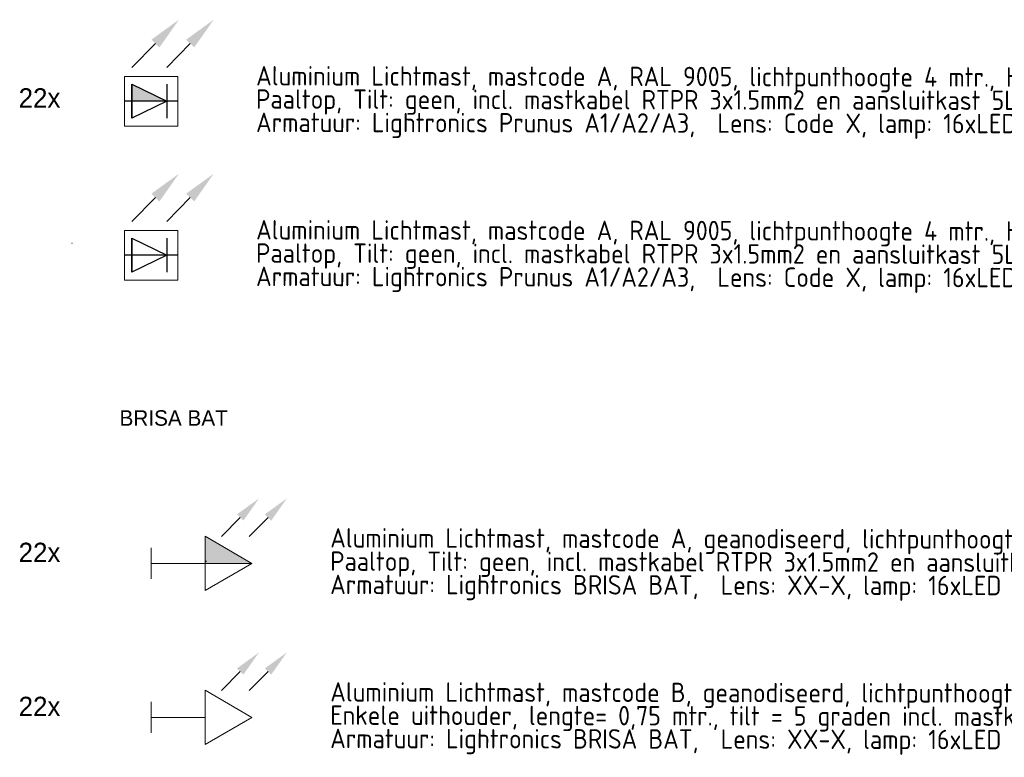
# Model space of a CAD drawing. Header units: millimetres. Extents: x -16321526 to -4431526, y 5084381 to 13484381.
# Tile 20 of 49: x -15227737 to -14973720, y 7026958 to 7217284. Entities that reach past the tile are written whole.
import ezdxf
from ezdxf.enums import TextEntityAlignment as Align
from ezdxf.lldxf.tags import DXFTag

# ---------------------------------------------------------------- set-up
doc = ezdxf.new("R2010")
doc.units = ezdxf.units.MM
for name, color, linetype, lineweight in [('B-WE-KL-ET_LS_OV-T25', 250, 'Continuous', 25), ('N-WE-KL-ET_LS_OV_LICHTMAST_LSL-S', 90, 'Continuous', 35), ('N-WE-KL-ET_LS_OV_LSL-T18', 10, 'Continuous', 18), ('N-WE-KL-ET_LS_OV_LSL-T25', 10, 'Continuous', 25), ('N-WE-KL-ET_LS_OV_LSL-T35', 10, 'Continuous', 35)]:
    doc.layers.add(name, color=color, linetype=linetype, lineweight=lineweight)
doc.layers.add('nieuw', color=3, linetype='Continuous')
doc.styles.add('0.25 (1 200)', font='dgn032.shx', dxfattribs={"height": 0.5})
doc.styles.add('ISO', font='isocp')
doc.styles.add('NLCS-ISO', font='txt')
tags = doc.linetypes.add('Voedingskabel VERWIJDEREN x', pattern='A,25,1,["X",Standard,S=2.54,R=0,X=-2.54,Y=-1.27],1', length=27).pattern_tags.tags
tags[6] = DXFTag(74, 10)
pattern_1 = [(0, (9.628, -3.036), (0, 6.985), [5.08, -1.905]), (90, (9.628, -3.036), (-6.985, 4e-16), [5.08, -1.905])]
pattern_2 = [(0, (12.628, -2.161), (0, 6.985), [5.08, -1.905]), (90, (12.628, -2.161), (-6.985, 4e-16), [5.08, -1.905])]

# ---------------------------------------------------------------- blocks, each defined once
blk = doc.blocks.new('*U143')
at = {"layer": 'N-WE-KL-ET_LS_OV_LICHTMAST_LSL-S', "lineweight": -3}
h = blk.add_hatch(color=256, dxfattribs=at)
h.dxf.hatch_style = 1
h.paths.add_polyline_path([(-4.96, 4.38), (-4.96, 0), (4.01, 0)], flags=17)
h.paths.add_polyline_path([(4.01, 0), (-4.96, 0), (-4.96, -4.37)], flags=17)
h.paths.add_polyline_path([(-4.96, 4.38), (4.01, 0), (-4.96, -4.37)])
at = {"layer": 'nieuw'}
h = blk.add_hatch(dxfattribs=at)
h.set_pattern_fill('ANGLE', color=256)
h.set_pattern_definition([(0, (-26.875, 1e-15), (0, 6.985), [5.08, -1.905]), (90, (-26.875, 1e-15), (-6.985, 4e-16), [5.08, -1.905])])
h.paths.add_polyline_path([(-19.44, 3.64), (-18.75, 3.06), (-18.59, 3.94)])
h.paths.add_polyline_path([(-21.09, 3.64), (-20.41, 3.06), (-20.24, 3.94)])
h = blk.add_hatch(dxfattribs=at)
h.set_pattern_fill('ANGLE', color=256)
h.set_pattern_definition([(0, (-23.875, 0.875), (0, 6.985), [5.08, -1.905]), (90, (-23.875, 0.875), (-6.985, 4e-16), [5.08, -1.905])])
h.paths.add_polyline_path([(-20.24, 3.94), (-21.09, 3.64), (-20.41, 3.06)])
h.paths.add_polyline_path([(-19.44, 3.64), (-18.75, 3.06), (-18.59, 3.94)])
at = {"layer": 'N-WE-KL-ET_LS_OV_LICHTMAST_LSL-S', "lineweight": -3}
for p, q in [((-4.96, 4.38), (-4.96, -4.37)), ((4.01, 4.38), (4.01, -4.37))]:
    blk.add_line(p, q, dxfattribs=at)
at = {"layer": 'N-WE-KL-ET_LS_OV_LICHTMAST_LSL-S', "linetype": 'ByBlock', "lineweight": -2}
for points in [[(1.11, 14.9), (-4.96, 8.75)], [(10.08, 14.9), (4.01, 8.75)]]:
    blk.add_lwpolyline(points, dxfattribs=at)
at = {"layer": 'N-WE-KL-ET_LS_OV_LICHTMAST_LSL-S', "lineweight": 0}
blk.add_lwpolyline([(6.85, 6.42), (-6.85, 6.42), (-6.85, -6.42), (6.85, -6.42)], close=True, dxfattribs=at)
at = {"layer": 'N-WE-KL-ET_LS_OV_LICHTMAST_LSL-S', "lineweight": -3}
for points in [[(-4.96, 4.38), (-4.96, 4.38), (4.01, 0), (-4.96, -4.37), (-4.96, 4.38)], [(6.85, 0), (-6.85, 0)]]:
    blk.add_lwpolyline(points, dxfattribs=at)
at = {"layer": 'N-WE-KL-ET_LS_OV_LICHTMAST_LSL-S'}
for points in [[(0.08, 15.91), (7.18, 21.05), (2.13, 13.89)], [(0.08, 15.91), (7.18, 21.05), (2.13, 13.89)], [(9.05, 15.91), (16.15, 21.05), (11.1, 13.89)], [(9.05, 15.91), (16.15, 21.05), (11.1, 13.89)]]:
    blk.add_solid(points, dxfattribs=at)
at = {"layer": 'N-WE-KL-ET_LS_OV_LSL-T25', "style": 'NLCS-ISO'}
blk.add_attdef('MAST_CODE', (-38.77, 15.69), '', height=2.5, dxfattribs=at)
at = {"layer": 'N-WE-KL-ET_LS_OV_LSL-T25', "linetype": 'ByBlock', "style": 'NLCS-ISO'}
blk.add_attdef('FASE-AANSLUITING', (-13.92, -10.29), '', height=1.8, dxfattribs=at)
at = {"layer": 'N-WE-KL-ET_LS_OV_LSL-T25', "style": 'NLCS-ISO', "flags": 1}
for tag, p in [('KERN', (46.11, -10.13)), ('WIJK', (46.11, -13.53)), ('BUURT', (46.11, -16.93)), ('STRAAT', (46.11, -20.33)), ('EIGENAAR_INSTALLATIE', (46.11, -23.73)), ('BEHEERDER', (46.11, -27.13)), ('NETWERK', (46.11, -30.53)), ('SOORT_INSTALLATIE', (46.11, -33.93)), ('KAST_CODE', (46.11, -37.33)), ('KAST_NUMMER', (46.11, -40.73)), ('GROEP_NUMMER', (46.02, -44.05)), ('TYPE_AANSLUITING', (45.72, -54.02)), ('TYPE_AANSLUITBLOK', (45.72, -57.8)), ('AFGEZEKERDE_WAARDE', (45.72, -61.59)), ('ALG_ONDERGROND', (45.72, -65.37)), ('OV_MAST_MATERIAAL', (45.32, -92.97)), ('OV_MAST_KLEUR', (45.32, -96.35)), ('CONSERVERING', (45.32, -99.74)), ('LEVERANCIER', (45.32, -103.12)), ('PLAATSINGSDATUM', (45.32, -106.52)), ('INSPECTIEDATUM', (45.32, -109.92)), ('OBJECTEN_MAST', (45.24, -113.49)), ('FOTOS', (45.32, -130.26)), ('OPMERKINGEN_inspectie', (45.32, -133.66)), ('KLEUR_ARMATUUR', (44.9, -147.56)), ('LEVERANCIER_ARMATUUR', (45.23, -150.55)), ('OPMERKINGEN_armatuur', (45.37, -160.06))]:
    blk.add_attdef(tag, p, '', height=2, dxfattribs=at)
at = {"layer": 'N-WE-KL-ET_LS_OV_LSL-T25', "linetype": 'ByBlock', "style": 'NLCS-ISO', "flags": 1}
for tag, p in [('LOCATIE_MASTNUMMER', (63.25, -46.55)), ('MASTNUMMER', (55.92, -49.91))]:
    blk.add_attdef(tag, text='', height=2, dxfattribs=at).set_placement(p, align=Align.MIDDLE)
for tag, p in [('TYPECODE', (45.72, -69.16)), ('MAST_TEKENING', (45.92, -72.84)), ('OV_MAST_HOOGTE', (45.93, -76.05)), ('UITHOUDER', (45.72, -79.43)), ('LENGTE_UITHOUDER', (45.72, -82.83)), ('TILT', (45.32, -86.35)), ('VORM', (45.32, -89.59)), ('OBJECT_1', (45.24, -116.89)), ('OBJECT_2', (45.24, -120.29)), ('OBJECT_3', (45.24, -123.69)), ('VERMOGEN_OBJECTEN', (45.24, -127.06)), ('TYPE_ARMATUUR', (45.15, -137.41)), ('LICHTPUNTHOOGTE', (44.98, -141.17)), ('PLAATSING_DATUM_ARMATUUR', (44.98, -144.57)), ('TYPE_VSA_DRIVER', (45.23, -153.55)), ('PLAATSING_JAAR_VSA', (45.23, -156.66)), ('TYPE_LAMP', (45.46, -163.61)), ('AANTAL_LAMP', (45.51, -167)), ('BRANDUREN_LAMP', (45.59, -170.56)), ('PLAATSING_JAAR_LAMP', (45.59, -173.89)), ('GEPLANDE_REMPLACE', (45.59, -177.23)), ('BRANDER_TYPE', (45.37, -180.88)), ('LICHTKLEUR_LAMP', (45.59, -183.76)), ('DIM_REGIME', (45.74, -187.68)), ('VERMOGEN_LAMP', (45.68, -191.37)), ('SYSTEEMVERMOGEN_LAMP', (45.63, -195.04)), ('MAX_VERMOGEN_LAMP', (45.76, -198.37))]:
    blk.add_attdef(tag, p, '', height=2, dxfattribs=at)
blk = doc.blocks.new('*U177')
at = {"layer": 'N-WE-KL-ET_LS_OV_LICHTMAST_LSL-S', "lineweight": -3}
h = blk.add_hatch(color=256, dxfattribs=at)
h.dxf.hatch_style = 1
h.paths.add_polyline_path([(-4.96, 4.38), (-4.96, 0), (4.01, 0)], flags=17)
h.paths.add_polyline_path([(4.01, 0), (-4.96, 0), (-4.96, -4.37)], flags=17)
h.paths.add_polyline_path([(-4.96, 4.38), (4.01, 0), (-4.96, -4.37)])
at = {"layer": 'N-WE-KL-ET_LS_OV_LICHTMAST_LSL-S', "lineweight": 0}
h = blk.add_hatch(color=256, dxfattribs=at)
h.dxf.hatch_style = 1
h.paths.add_polyline_path([(-4.96, 4.38), (-4.96, 0), (4.01, 0)])
at = {"layer": 'nieuw'}
h = blk.add_hatch(dxfattribs=at)
h.set_pattern_fill('ANGLE', color=256)
h.set_pattern_definition([(0, (-26.875, 4e-14), (0, 6.985), [5.08, -1.905]), (90, (-26.875, 4e-14), (-6.985, 4e-16), [5.08, -1.905])])
h.paths.add_polyline_path([(-19.44, 3.64), (-18.75, 3.06), (-18.59, 3.94)])
h.paths.add_polyline_path([(-21.09, 3.64), (-20.41, 3.06), (-20.24, 3.94)])
h = blk.add_hatch(dxfattribs=at)
h.set_pattern_fill('ANGLE', color=256)
h.set_pattern_definition([(0, (-23.875, 0.875), (0, 6.985), [5.08, -1.905]), (90, (-23.875, 0.875), (-6.985, 4e-16), [5.08, -1.905])])
h.paths.add_polyline_path([(-20.24, 3.94), (-21.09, 3.64), (-20.41, 3.06)])
h.paths.add_polyline_path([(-19.44, 3.64), (-18.75, 3.06), (-18.59, 3.94)])
at = {"layer": 'N-WE-KL-ET_LS_OV_LICHTMAST_LSL-S', "lineweight": -3}
for p, q in [((-4.96, 4.38), (-4.96, -4.37)), ((4.01, 4.38), (4.01, -4.37))]:
    blk.add_line(p, q, dxfattribs=at)
at = {"layer": 'N-WE-KL-ET_LS_OV_LICHTMAST_LSL-S', "linetype": 'ByBlock', "lineweight": -2}
for points in [[(1.11, 14.9), (-4.96, 8.75)], [(10.08, 14.9), (4.01, 8.75)]]:
    blk.add_lwpolyline(points, dxfattribs=at)
at = {"layer": 'N-WE-KL-ET_LS_OV_LICHTMAST_LSL-S', "lineweight": 0}
blk.add_lwpolyline([(6.85, 6.42), (-6.85, 6.42), (-6.85, -6.42), (6.85, -6.42)], close=True, dxfattribs=at)
at = {"layer": 'N-WE-KL-ET_LS_OV_LICHTMAST_LSL-S', "lineweight": -3}
for points in [[(-4.96, 4.38), (-4.96, 4.38), (4.01, 0), (-4.96, -4.37), (-4.96, 4.38)], [(6.85, 0), (-6.85, 0)]]:
    blk.add_lwpolyline(points, dxfattribs=at)
at = {"layer": 'N-WE-KL-ET_LS_OV_LICHTMAST_LSL-S'}
for points in [[(0.08, 15.91), (7.18, 21.05), (2.13, 13.89)], [(0.08, 15.91), (7.18, 21.05), (2.13, 13.89)], [(9.05, 15.91), (16.15, 21.05), (11.1, 13.89)], [(9.05, 15.91), (16.15, 21.05), (11.1, 13.89)]]:
    blk.add_solid(points, dxfattribs=at)
at = {"layer": 'N-WE-KL-ET_LS_OV_LSL-T25', "style": 'NLCS-ISO'}
blk.add_attdef('MAST_CODE', (-38.77, 15.69), '', height=2.5, dxfattribs=at)
at = {"layer": 'N-WE-KL-ET_LS_OV_LSL-T25', "linetype": 'ByBlock', "style": 'NLCS-ISO'}
blk.add_attdef('FASE-AANSLUITING', (-13.92, -10.29), '', height=1.8, dxfattribs=at)
at = {"layer": 'N-WE-KL-ET_LS_OV_LSL-T25', "style": 'NLCS-ISO', "flags": 1}
for tag, p in [('KERN', (46.11, -10.13)), ('WIJK', (46.11, -13.53)), ('BUURT', (46.11, -16.93)), ('STRAAT', (46.11, -20.33)), ('EIGENAAR_INSTALLATIE', (46.11, -23.73)), ('BEHEERDER', (46.11, -27.13)), ('NETWERK', (46.11, -30.53)), ('SOORT_INSTALLATIE', (46.11, -33.93)), ('KAST_CODE', (46.11, -37.33)), ('KAST_NUMMER', (46.11, -40.73)), ('GROEP_NUMMER', (46.02, -44.05)), ('TYPE_AANSLUITING', (45.72, -54.02)), ('TYPE_AANSLUITBLOK', (45.72, -57.8)), ('AFGEZEKERDE_WAARDE', (45.72, -61.59)), ('ALG_ONDERGROND', (45.72, -65.37)), ('OV_MAST_MATERIAAL', (45.32, -92.97)), ('OV_MAST_KLEUR', (45.32, -96.35)), ('CONSERVERING', (45.32, -99.74)), ('LEVERANCIER', (45.32, -103.12)), ('PLAATSINGSDATUM', (45.32, -106.52)), ('INSPECTIEDATUM', (45.32, -109.92)), ('OBJECTEN_MAST', (45.24, -113.49)), ('FOTOS', (45.32, -130.26)), ('OPMERKINGEN_inspectie', (45.32, -133.66)), ('KLEUR_ARMATUUR', (44.9, -147.56)), ('LEVERANCIER_ARMATUUR', (45.23, -150.55)), ('OPMERKINGEN_armatuur', (45.37, -160.06))]:
    blk.add_attdef(tag, p, '', height=2, dxfattribs=at)
at = {"layer": 'N-WE-KL-ET_LS_OV_LSL-T25', "linetype": 'ByBlock', "style": 'NLCS-ISO', "flags": 1}
for tag, p in [('LOCATIE_MASTNUMMER', (63.25, -46.55)), ('MASTNUMMER', (55.92, -49.91))]:
    blk.add_attdef(tag, text='', height=2, dxfattribs=at).set_placement(p, align=Align.MIDDLE)
for tag, p in [('TYPECODE', (45.72, -69.16)), ('MAST_TEKENING', (45.92, -72.84)), ('OV_MAST_HOOGTE', (45.93, -76.05)), ('UITHOUDER', (45.72, -79.43)), ('LENGTE_UITHOUDER', (45.72, -82.83)), ('TILT', (45.32, -86.35)), ('VORM', (45.32, -89.59)), ('OBJECT_1', (45.24, -116.89)), ('OBJECT_2', (45.24, -120.29)), ('OBJECT_3', (45.24, -123.69)), ('VERMOGEN_OBJECTEN', (45.24, -127.06)), ('TYPE_ARMATUUR', (45.15, -137.41)), ('LICHTPUNTHOOGTE', (44.98, -141.17)), ('PLAATSING_DATUM_ARMATUUR', (44.98, -144.57)), ('TYPE_VSA_DRIVER', (45.23, -153.55)), ('PLAATSING_JAAR_VSA', (45.23, -156.66)), ('TYPE_LAMP', (45.46, -163.61)), ('AANTAL_LAMP', (45.51, -167)), ('BRANDUREN_LAMP', (45.59, -170.56)), ('PLAATSING_JAAR_LAMP', (45.59, -173.89)), ('GEPLANDE_REMPLACE', (45.59, -177.23)), ('BRANDER_TYPE', (45.37, -180.88)), ('LICHTKLEUR_LAMP', (45.59, -183.76)), ('DIM_REGIME', (45.74, -187.68)), ('VERMOGEN_LAMP', (45.68, -191.37)), ('SYSTEEMVERMOGEN_LAMP', (45.63, -195.04)), ('MAX_VERMOGEN_LAMP', (45.76, -198.37))]:
    blk.add_attdef(tag, p, '', height=2, dxfattribs=at)
blk = doc.blocks.new('*U237')
at = {"layer": 'nieuw'}
h = blk.add_hatch(dxfattribs=at)
h.set_pattern_fill('ANGLE', color=256)
h.set_pattern_definition(pattern_1)
h.paths.add_polyline_path([(17.06, 0.61), (17.75, 0.02), (17.91, 0.91)])
h.paths.add_polyline_path([(15.41, 0.61), (16.1, 0.02), (16.26, 0.91)])
h = blk.add_hatch(dxfattribs=at)
h.set_pattern_fill('ANGLE', color=256)
h.set_pattern_definition(pattern_2)
h.paths.add_polyline_path([(16.26, 0.91), (15.41, 0.61), (16.1, 0.02)])
h.paths.add_polyline_path([(17.06, 0.61), (17.75, 0.02), (17.91, 0.91)])
at = {"layer": 'N-WE-KL-ET_LS_OV_LICHTMAST_LSL-S', "lineweight": -2}
for p, q in [((32.46, 0), (17.46, 8.79)), ((17.46, 8.79), (17.46, -8.79)), ((0, 5), (0, -5)), ((17.46, 0), (0, 0)), ((17.46, -8.79), (32.46, 0))]:
    blk.add_line(p, q, dxfattribs=at)
at = {"layer": 'N-WE-KL-ET_LS_OV_LICHTMAST_LSL-S', "linetype": 'ByBlock', "lineweight": -2}
for points in [[(28.72, 14.79), (22.65, 8.64)], [(37.69, 14.79), (31.62, 8.64)]]:
    blk.add_lwpolyline(points, dxfattribs=at)
at = {"layer": 'N-WE-KL-ET_LS_OV_LICHTMAST_LSL-S'}
for points in [[(27.69, 15.8), (34.79, 20.94), (29.74, 13.78)], [(27.69, 15.8), (34.79, 20.94), (29.74, 13.78)], [(36.67, 15.8), (43.76, 20.94), (38.72, 13.78)], [(36.67, 15.8), (43.76, 20.94), (38.72, 13.78)]]:
    blk.add_solid(points, dxfattribs=at)
at = {"layer": 'B-WE-KL-ET_LS_OV-T25', "style": 'NLCS-ISO'}
blk.add_attdef('MAST_CODE', (-2.27, 12.65), '', height=2.5, dxfattribs=at)
at = {"layer": 'B-WE-KL-ET_LS_OV-T25', "linetype": 'ByBlock', "style": 'NLCS-ISO'}
blk.add_attdef('FASE-AANSLUITING', (22.58, -13.33), '', height=1.8, dxfattribs=at)
at = {"layer": 'B-WE-KL-ET_LS_OV-T25', "style": 'NLCS-ISO', "flags": 1}
for tag, p in [('KERN', (82.61, -13.16)), ('WIJK', (82.61, -16.56)), ('BUURT', (82.61, -19.96)), ('STRAAT', (82.61, -23.36)), ('EIGENAAR_INSTALLATIE', (82.61, -26.76)), ('BEHEERDER', (82.61, -30.16)), ('NETWERK', (82.61, -33.56)), ('SOORT_INSTALLATIE', (82.61, -36.96)), ('KAST_CODE', (82.61, -40.36)), ('KAST_NUMMER', (82.61, -43.76)), ('GROEP_NUMMER', (82.53, -47.08)), ('TYPE_AANSLUITING', (82.23, -57.05)), ('TYPE_AANSLUITBLOK', (82.23, -60.84)), ('AFGEZEKERDE_WAARDE', (82.23, -64.62)), ('ALG_ONDERGROND', (82.23, -68.41)), ('OV_MAST_MATERIAAL', (81.82, -96.01)), ('OV_MAST_KLEUR', (81.82, -99.39)), ('CONSERVERING', (81.82, -102.77)), ('LEVERANCIER', (81.82, -106.15)), ('PLAATSINGSDATUM', (81.82, -109.55)), ('INSPECTIEDATUM', (81.82, -112.95)), ('OBJECTEN_MAST', (81.74, -116.53)), ('FOTOS', (81.82, -133.29)), ('OPMERKINGEN_inspectie', (81.82, -136.69)), ('KLEUR_ARMATUUR', (81.4, -150.6)), ('LEVERANCIER_ARMATUUR', (81.74, -153.59)), ('OPMERKINGEN_armatuur', (81.87, -163.1))]:
    blk.add_attdef(tag, p, '', height=2, dxfattribs=at)
at = {"layer": 'B-WE-KL-ET_LS_OV-T25', "linetype": 'ByBlock', "style": 'NLCS-ISO', "flags": 1}
for tag, p in [('LOCATIE_MASTNUMMER', (99.75, -49.58)), ('MASTNUMMER', (92.43, -52.95))]:
    blk.add_attdef(tag, text='', height=2, dxfattribs=at).set_placement(p, align=Align.MIDDLE)
for tag, p in [('TYPECODE', (82.23, -72.19)), ('MAST_TEKENING', (82.42, -75.87)), ('OV_MAST_HOOGTE', (82.43, -79.09)), ('UITHOUDER', (82.23, -82.47)), ('LENGTE_UITHOUDER', (82.23, -85.87)), ('TILT', (81.82, -89.39)), ('VORM', (81.82, -92.63)), ('OBJECT_1', (81.74, -119.93)), ('OBJECT_2', (81.74, -123.33)), ('OBJECT_3', (81.74, -126.73)), ('VERMOGEN_OBJECTEN', (81.74, -130.09)), ('TYPE_ARMATUUR', (81.65, -140.45)), ('LICHTPUNTHOOGTE', (81.48, -144.21)), ('PLAATSING_DATUM_ARMATUUR', (81.48, -147.61)), ('TYPE_VSA_DRIVER', (81.74, -156.58)), ('PLAATSING_JAAR_VSA', (81.74, -159.7)), ('TYPE_LAMP', (81.96, -166.65)), ('AANTAL_LAMP', (82.01, -170.04)), ('BRANDUREN_LAMP', (82.09, -173.59)), ('PLAATSING_JAAR_LAMP', (82.09, -176.93)), ('GEPLANDE_REMPLACE', (82.09, -180.27)), ('BRANDER_TYPE', (81.87, -183.91)), ('LICHTKLEUR_LAMP', (82.09, -186.79)), ('DIM_REGIME', (82.25, -190.72)), ('VERMOGEN_LAMP', (82.18, -194.4)), ('SYSTEEMVERMOGEN_LAMP', (82.14, -198.08)), ('MAX_VERMOGEN_LAMP', (82.26, -201.41))]:
    blk.add_attdef(tag, p, '', height=2, dxfattribs=at)
blk = doc.blocks.new('*U245')
at = {"layer": 'N-WE-KL-ET_LS_OV_LICHTMAST_LSL-S', "lineweight": -2}
h = blk.add_hatch(color=256, dxfattribs=at)
h.dxf.hatch_style = 1
h.paths.add_polyline_path([(17.46, 8.79), (17.46, 0), (32.46, 0)])
at = {"layer": 'nieuw'}
h = blk.add_hatch(dxfattribs=at)
h.set_pattern_fill('ANGLE', color=256)
h.set_pattern_definition(pattern_1)
h.paths.add_polyline_path([(17.06, 0.61), (17.75, 0.02), (17.91, 0.91)])
h.paths.add_polyline_path([(15.41, 0.61), (16.1, 0.02), (16.26, 0.91)])
h = blk.add_hatch(dxfattribs=at)
h.set_pattern_fill('ANGLE', color=256)
h.set_pattern_definition(pattern_2)
h.paths.add_polyline_path([(16.26, 0.91), (15.41, 0.61), (16.1, 0.02)])
h.paths.add_polyline_path([(17.06, 0.61), (17.75, 0.02), (17.91, 0.91)])
at = {"layer": 'N-WE-KL-ET_LS_OV_LICHTMAST_LSL-S', "lineweight": -2}
for p, q in [((32.46, 0), (17.46, 8.79)), ((17.46, 8.79), (17.46, -8.79)), ((0, 5), (0, -5)), ((32.46, 0), (0, 0)), ((17.46, -8.79), (32.46, 0))]:
    blk.add_line(p, q, dxfattribs=at)
at = {"layer": 'N-WE-KL-ET_LS_OV_LICHTMAST_LSL-S', "linetype": 'ByBlock', "lineweight": -2}
for points in [[(28.72, 14.79), (22.65, 8.64)], [(37.69, 14.79), (31.62, 8.64)]]:
    blk.add_lwpolyline(points, dxfattribs=at)
at = {"layer": 'N-WE-KL-ET_LS_OV_LICHTMAST_LSL-S'}
for points in [[(27.69, 15.8), (34.79, 20.94), (29.74, 13.78)], [(27.69, 15.8), (34.79, 20.94), (29.74, 13.78)], [(36.67, 15.8), (43.76, 20.94), (38.72, 13.78)], [(36.67, 15.8), (43.76, 20.94), (38.72, 13.78)]]:
    blk.add_solid(points, dxfattribs=at)
at = {"layer": 'B-WE-KL-ET_LS_OV-T25', "style": 'NLCS-ISO'}
blk.add_attdef('MAST_CODE', (-2.27, 12.65), '', height=2.5, dxfattribs=at)
at = {"layer": 'B-WE-KL-ET_LS_OV-T25', "linetype": 'ByBlock', "style": 'NLCS-ISO'}
blk.add_attdef('FASE-AANSLUITING', (22.58, -13.33), '', height=1.8, dxfattribs=at)
at = {"layer": 'B-WE-KL-ET_LS_OV-T25', "style": 'NLCS-ISO', "flags": 1}
for tag, p in [('KERN', (82.61, -13.16)), ('WIJK', (82.61, -16.56)), ('BUURT', (82.61, -19.96)), ('STRAAT', (82.61, -23.36)), ('EIGENAAR_INSTALLATIE', (82.61, -26.76)), ('BEHEERDER', (82.61, -30.16)), ('NETWERK', (82.61, -33.56)), ('SOORT_INSTALLATIE', (82.61, -36.96)), ('KAST_CODE', (82.61, -40.36)), ('KAST_NUMMER', (82.61, -43.76)), ('GROEP_NUMMER', (82.53, -47.08)), ('TYPE_AANSLUITING', (82.23, -57.05)), ('TYPE_AANSLUITBLOK', (82.23, -60.84)), ('AFGEZEKERDE_WAARDE', (82.23, -64.62)), ('ALG_ONDERGROND', (82.23, -68.41)), ('OV_MAST_MATERIAAL', (81.82, -96.01)), ('OV_MAST_KLEUR', (81.82, -99.39)), ('CONSERVERING', (81.82, -102.77)), ('LEVERANCIER', (81.82, -106.15)), ('PLAATSINGSDATUM', (81.82, -109.55)), ('INSPECTIEDATUM', (81.82, -112.95)), ('OBJECTEN_MAST', (81.74, -116.53)), ('FOTOS', (81.82, -133.29)), ('OPMERKINGEN_inspectie', (81.82, -136.69)), ('KLEUR_ARMATUUR', (81.4, -150.6)), ('LEVERANCIER_ARMATUUR', (81.74, -153.59)), ('OPMERKINGEN_armatuur', (81.87, -163.1))]:
    blk.add_attdef(tag, p, '', height=2, dxfattribs=at)
at = {"layer": 'B-WE-KL-ET_LS_OV-T25', "linetype": 'ByBlock', "style": 'NLCS-ISO', "flags": 1}
for tag, p in [('LOCATIE_MASTNUMMER', (99.75, -49.58)), ('MASTNUMMER', (92.43, -52.95))]:
    blk.add_attdef(tag, text='', height=2, dxfattribs=at).set_placement(p, align=Align.MIDDLE)
for tag, p in [('TYPECODE', (82.23, -72.19)), ('MAST_TEKENING', (82.42, -75.87)), ('OV_MAST_HOOGTE', (82.43, -79.09)), ('UITHOUDER', (82.23, -82.47)), ('LENGTE_UITHOUDER', (82.23, -85.87)), ('TILT', (81.82, -89.39)), ('VORM', (81.82, -92.63)), ('OBJECT_1', (81.74, -119.93)), ('OBJECT_2', (81.74, -123.33)), ('OBJECT_3', (81.74, -126.73)), ('VERMOGEN_OBJECTEN', (81.74, -130.09)), ('TYPE_ARMATUUR', (81.65, -140.45)), ('LICHTPUNTHOOGTE', (81.48, -144.21)), ('PLAATSING_DATUM_ARMATUUR', (81.48, -147.61)), ('TYPE_VSA_DRIVER', (81.74, -156.58)), ('PLAATSING_JAAR_VSA', (81.74, -159.7)), ('TYPE_LAMP', (81.96, -166.65)), ('AANTAL_LAMP', (82.01, -170.04)), ('BRANDUREN_LAMP', (82.09, -173.59)), ('PLAATSING_JAAR_LAMP', (82.09, -176.93)), ('GEPLANDE_REMPLACE', (82.09, -180.27)), ('BRANDER_TYPE', (81.87, -183.91)), ('LICHTKLEUR_LAMP', (82.09, -186.79)), ('DIM_REGIME', (82.25, -190.72)), ('VERMOGEN_LAMP', (82.18, -194.4)), ('SYSTEEMVERMOGEN_LAMP', (82.14, -198.08)), ('MAX_VERMOGEN_LAMP', (82.26, -201.41))]:
    blk.add_attdef(tag, p, '', height=2, dxfattribs=at)

msp = doc.modelspace()

# ---------------------------------------------------------------- block references
at = {"layer": 'N-WE-KL-ET_LS_OV_LICHTMAST_LSL-S', "color": 0, "linetype": 'ByBlock', "lineweight": -2, "xscale": 1000, "yscale": 1000, "zscale": 1000}
for name, p in [('*U177', (-15193824, 7196236)), ('*U143', (-15193824, 7156494))]:
    msp.add_blockref(name, p, dxfattribs=at)
at = {"layer": 'N-WE-KL-ET_LS_OV_LSL-T35', "color": 1, "linetype": 'Voedingskabel VERWIJDEREN x', "lineweight": 0, "xscale": 800, "yscale": 800, "zscale": 800}
for name, p in [('*U245', (-15193824, 7077008)), ('*U237', (-15193824, 7037265))]:
    msp.add_blockref(name, p, dxfattribs=at)

# ---------------------------------------------------------------- texts
at = {"layer": 'N-WE-KL-ET_LS_OV_LSL-T18', "color": 0, "linetype": 'ByBlock', "lineweight": -2, "style": 'ISO'}
for s, p in [('Aluminium Lichtmast, mastcode A, RAL 9005, lichtpunthoogte 4 mtr., HDPE geisoleerdde grondstuk en aparte aardbout', (-15166743, 7200322, -993241)), ('Paaltop, Tilt: geen, incl. mastkabel RTPR 3x1.5mm2 en aansluitkast 5L2409 met 2A smeltveiligheid', (-15166754, 7194314, -993241)), ('Armatuur: Lightronics Prunus A1/A2/A3,  Lens: Code X, lamp: 16xLED, XXXX lumen, X,XX W, 3000K, incl.  CLO en Dimregime 4A.', (-15166764, 7188306, -993241)), ('Aluminium Lichtmast, mastcode A, RAL 9005, lichtpunthoogte 4 mtr., HDPE geisoleerdde grondstuk en aparte aardbout', (-15166743, 7160580, -993241)), ('Paaltop, Tilt: geen, incl. mastkabel RTPR 3x1.5mm2 en aansluitkast 5L2409 met 2A smeltveiligheid', (-15166754, 7154571, -993241)), ('Armatuur: Lightronics Prunus A1/A2/A3,  Lens: Code X, lamp: 16xLED, XXXX lumen, X,XX W, 3000K, incl.  CLO en Dimregime 4A.', (-15166764, 7148563, -993241)), ('Aluminium Lichtmast, mastcode A, geanodiseerd, lichtpunthoogte 4 mtr., HDPE geisoleerdde grondstuk en aparte aardbout', (-15147622, 7081093, -993241)), ('Paaltop, Tilt: geen, incl. mastkabel RTPR 3x1.5mm2 en aansluitkast 5L2409 met 2A smeltveiligheid', (-15147632, 7075084, -993241)), ('Armatuur: Lightronics BRISA BAT,  Lens: XX-X, lamp: 16xLED L2WG6, XXXX lumen, X,XX W, AMBER 591 nm, incl.  CLO en Dimregime 4A.', (-15147642, 7069076, -993241)), ('Aluminium Lichtmast, mastcode B, geanodiseerd, lichtpunthoogte  mtr., HDPE geisoleerdde grondstuk en aparte aardbout', (-15147622, 7041350, -993241)), ('Enkele uithouder, lengte= 0,75 mtr., tilt = 5 graden incl. mastkabel RTPR 3x1.5mm2 en aansluitkast 5L2409 met 2A smeltveiligheid', (-15147632, 7035341, -993241)), ('Armatuur: Lightronics BRISA BAT,  Lens: XX-X, lamp: 16xLED L2WG6, XXXX lumen, X,XX W, AMBER 591 nm, incl.  CLO en Dimregime 4A.', (-15147642, 7029333, -993241))]:
    msp.add_text(s, height=5000, rotation=359.9027, dxfattribs=at).set_placement(p)
at = {"layer": 'N-WE-KL-ET_LS_OV_LSL-T25', "color": 0, "linetype": 'ByBlock', "lineweight": -2, "char_height": 5000, "attachment_point": 1}
for insert in [(-15228010, 7199599, -95561), (-15228010, 7082328, -95561), (-15228010, 7042585, -95561), (-15228010, 7042585, -95561)]:
    msp.add_mtext_dynamic_manual_height_columns('22x', width=20.76, gutter_width=40.9, heights=[3.2], dxfattribs=dict(at, insert=insert))
at = {"layer": 'N-WE-KL-ET_LS_OV_LSL-T35', "color": 1, "linetype": 'Voedingskabel VERWIJDEREN x', "lineweight": 0, "insert": (-15201981, 7116510), "char_height": 4000, "attachment_point": 1, "style": '0.25 (1 200)'}
msp.add_mtext_dynamic_manual_height_columns('BRISA BAT', width=84503.61, gutter_width=20000, heights=[4000], dxfattribs=at)

doc.saveas('drawing.dxf')
